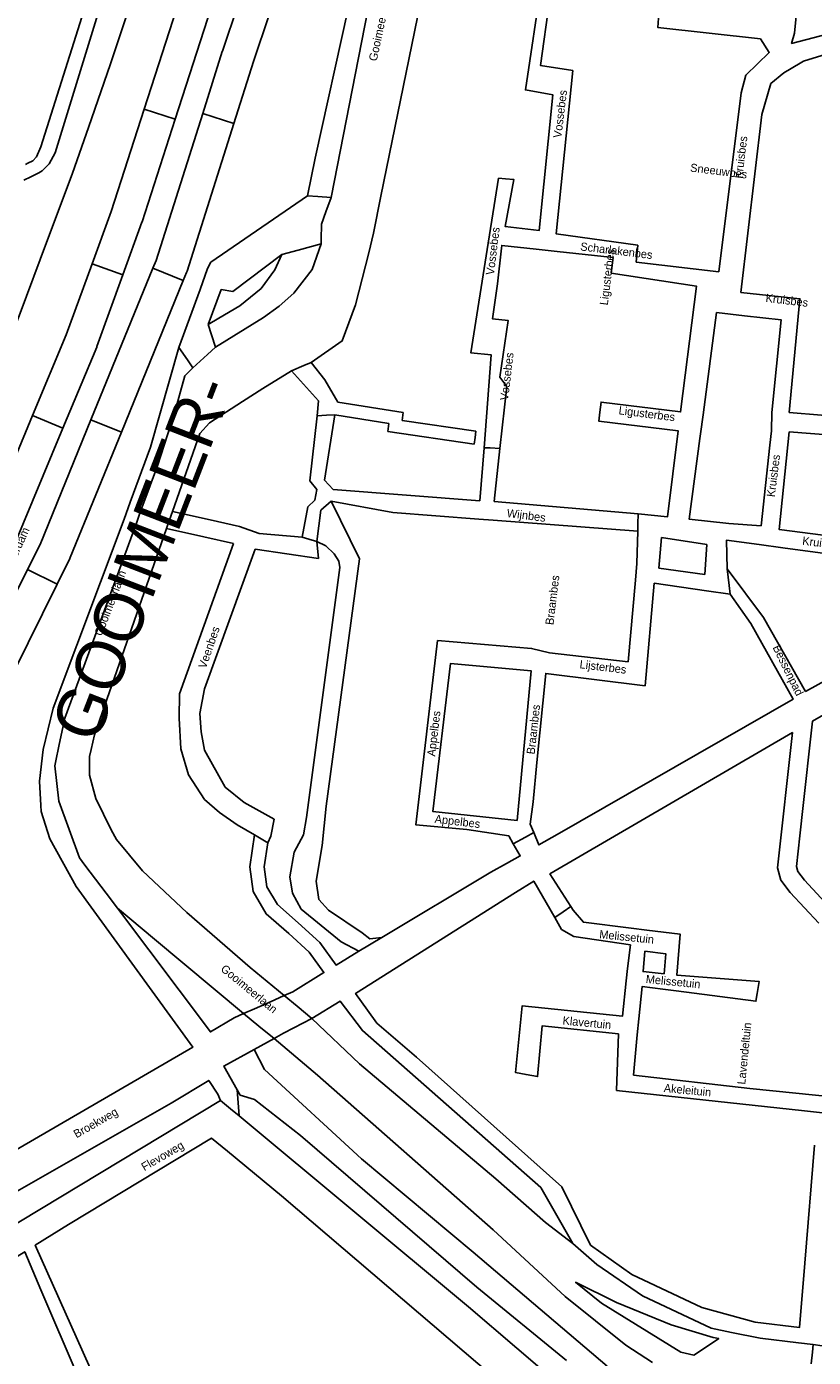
# Model space of a CAD drawing. Header units: metres. Extents: x 89872 to 99175, y 455036 to 468911.
# Tile 124 of 196: x 94060 to 94300, y 465699 to 466105. Entities that reach past the tile are written whole.
import ezdxf
from ezdxf.enums import TextEntityAlignment as Align

# ---------------------------------------------------------------- set-up
doc = ezdxf.new("R2010")
doc.units = ezdxf.units.M
for name, color, linetype in [('Gemeentegrenzen', 7, 'KG-GEMEENTE'), ('Spoorbaandeel', 10, 'Continuous'), ('Straatnamen doorgaand', 7, 'Continuous'), ('STRNM', 7, 'Continuous'), ('Wegdeel doorgaand', 1, 'Continuous')]:
    doc.layers.add(name, color=color, linetype=linetype)
doc.layers.add('Waterdeel', color=7, linetype='Continuous', true_color=0x00aaff)
doc.layers.add('Wegdeel', color=7, linetype='Continuous', true_color=0x9a9a9a)
doc.linetypes.add('KG-GEMEENTE', pattern='A,1,-2.25,[5,NLCS.SHX,S=1,R=0,X=0,Y=0],-2.25', length=5.5)

msp = doc.modelspace()

# ---------------------------------------------------------------- linework, layer by layer
at = {"layer": 'Gemeentegrenzen', "flags": 128}
msp.add_lwpolyline([(91985.81, 461811.85), (91972.57, 462039.53), (91971.6, 462056.3), (91967.49, 462128.63), (91962.83, 462210.97), (91960.34, 462254.93), (91958.38, 462287.72), (91957.54, 462303.5), (91953.25, 462376.82), (91949.07, 462450.57), (91945.57, 462510.65), (91945.53, 462511.41), (91944.05, 462536.8), (91939.65, 462613.05), (91939.1, 462623.35), (91938.57, 462631.45), (91938.23, 462636.98), (91937.67, 462642.89), (91936.85, 462652.09), (91936.52, 462654.38), (91935.98, 462657.99), (91935.33, 462663.56), (91934.45, 462669.41), (91933.8, 462674.81), (91933.05, 462679.59), (91932.12, 462684.85), (91931.02, 462690.8), (91930.09, 462696.64), (91928.92, 462701.54), (91927.67, 462706.73), (91926.53, 462711.8), (91925.24, 462717.4), (91923.73, 462722.43), (91922.33, 462727.7), (91920.92, 462732.71), (91919.31, 462738.23), (91915.52, 462749.56), (91913.84, 462754.96), (91910.59, 462763.16), (91900, 462756.63), (91894.27, 462753.1), (91893.41, 462752.56), (91893.08, 462752.35), (91884, 462746.62), (91876.06, 462741.71), (91871.9, 462739.14), (91859.4, 462731.41), (91857.07, 462730.38), (91854.17, 462729.67), (91840.7, 462727.72), (91801.69, 462720.65), (91743.12, 462709.89), (91742.28, 462716.24), (91723.98, 462713.51), (91721.47, 462713.14), (91720.03, 462712.92), (91719.53, 462715.26), (91717.01, 462726.9), (91710.31, 462748.15), (91708.08, 462760.41), (91708.41, 462802.88), (91701.05, 462801.8), (91700.15, 462801.67), (91694.18, 462809.59), (91686.69, 462814.41), (91673.3, 462814.88), (91656.6, 462811.35), (91643.73, 462809.01), (91625.38, 462808.56), (91618.79, 462800.58), (91616.38, 462798.02), (91547.8, 462797.16), (91535.89, 462797.01), (91533.97, 462796.98), (91532.91, 462796.98), (91492.23, 462796.74), (91467.4, 462766.42), (91427.24, 462713.3), (91393.47, 462668.65), (91384.92, 462657.34), (91345.12, 462601.61), (91322.75, 462570.28), (91311.3, 462554.1), (91298.16, 462535.1), (91240.59, 462451.23), (91199.39, 462390.97), (91179.79, 462362.29), (91160.33, 462333.57), (91116.85, 462270.02), (91100.95, 462246.71), (91075.23, 462209.11), (91051.88, 462174.92), (91033.16, 462147.46), (91019.52, 462127.52), (90993.15, 462089.17), (90959.24, 462039.53), (90924.92, 461989.3), (90854.66, 461891.45), (90848.48, 461882.28), (90843.78, 461875.03), (90834.61, 461861.6), (90817.06, 461835.96), (90811.97, 461836.6), (90802.84, 461837.74), (90801.07, 461837.96), (90760.92, 461842.97), (90699.32, 461850.65), (90696.92, 461850.95), (90695.83, 461851.08), (90678.28, 461853.27), (90675.91, 461853.57), (90672.92, 461853.94), (90670.47, 461854.25), (90666.84, 461854.7), (90664.35, 461855.01), (90664.01, 461855.05), (90609.06, 461861.91), (90479.28, 461799.79), (90472.29, 461804.82), (90462.06, 461812.15), (90453.36, 461818.46), (90438.82, 461828.9), (90419.02, 461844.35), (90421.38, 461847.24), (90429.77, 461949.31), (90429.54, 461950.1), (90406.8, 462028.72), (90405.32, 462036.59), (90404.76, 462039.53), (90393.73, 462098.21), (90392.3, 462105.79), (90384.04, 462159.12), (90392.42, 462305.56), (90391.99, 462305.98), (90370.47, 462327.07), (90399.99, 462360.63), (90422.7, 462386.62), (90434.72, 462401.41), (90436.55, 462403.6), (90435.45, 462404.75), (90419.84, 462421.08), (90403.64, 462438.52), (90393.79, 462449.24), (90393.71, 462449.33), (90386.15, 462467.2), (90374.47, 462495.6), (90363.46, 462525.49), (90355.96, 462545.83), (90348.73, 462563.94), (90333.81, 462601.31), (90333.12, 462603.04), (90318.97, 462638.48), (90318.87, 462638.7), (90313.58, 462651.96), (90281.92, 462735.54), (90267.14, 462773.68), (90265.29, 462797.2), (90265.01, 462800.73), (90264.77, 462803.83), (90264.66, 462805.22), (90240.77, 462869.48), (90208.47, 462948.15), (90171.15, 463039.41), (90171.1, 463039.53), (90162.16, 463061.39), (90153.37, 463082.88), (90133.53, 463130.56), (90133.48, 463130.7), (90126.29, 463147.97), (90105.85, 463197.09), (90105.84, 463197.12), (90102.3, 463205.62), (90099.75, 463211.73), (90114.01, 463299.45), (90115.39, 463307.17), (90116.59, 463313.87), (90117.35, 463318.08), (90126.99, 463371.94), (90167.36, 463420.21), (90209.48, 463471.04), (90213.6, 463476.02), (90245.14, 463510.53), (90303.59, 463572.17), (90304.37, 463573), (90450.55, 463727.19), (90461.14, 463738.35), (90463.31, 463740.64), (90464.72, 463742.71), (90536.27, 463847.55), (90538.65, 463851.04), (90562.43, 463885.88), (90582.05, 463914.68), (90599.47, 463940.24), (90600.86, 463942.28), (90601.04, 463942.55), (90640.85, 464000.98), (90667.03, 464039.53), (90691.97, 464076.25), (90692.05, 464076.37), (90694.18, 464079.51), (90701.12, 464089.5), (90701.18, 464089.58), (90702.2, 464091.09), (90703.4, 464092.85), (90714.67, 464109.44), (90725.77, 464125.78), (90726.72, 464127.19), (90740.2, 464147.04), (90762.73, 464180.92), (90765.08, 464184.57), (90771, 464193.76), (90771.42, 464193.23), (90806.89, 464250.06), (90799.19, 464267.98), (90793.58, 464280.07), (90804.61, 464284.92), (90803.81, 464286.83), (90821.67, 464318.03), (90833.48, 464340.07), (90842.17, 464363.91), (90849.47, 464388.53), (90850.9, 464396.71), (90858.13, 464437.99), (90858.63, 464440.87), (90862.59, 464497.94), (90866.13, 464525.28), (90871.25, 464551.16), (90878.53, 464576.98), (90885.23, 464600.76), (90894.69, 464624.16), (90916.23, 464670.78), (90923.29, 464685), (90927.38, 464693.22), (90938.43, 464709.97), (90941.09, 464714), (90957.05, 464733.72), (90973.35, 464753.19), (90989.85, 464772.53), (91044.92, 464827.73), (91063.03, 464849.21), (91079.63, 464871.08), (91092.42, 464893.28), (91103.51, 464916.81), (91112.67, 464940.33), (91120.29, 464963.85), (91127, 464987.97), (91139, 465039.53), (91144.01, 465061.06), (91152.55, 465098.5), (91157.84, 465121.7), (91161.11, 465136.01), (91167.76, 465165.19), (91172.72, 465186.93), (91274.16, 465169.82), (91278.87, 465168.92), (91306.94, 465164.19), (91332.25, 465159.92), (91370.23, 465153.71), (91556.5, 465122.29), (91557.9, 465122.05), (91558.32, 465121.98), (91871.9, 465069.08), (91922.03, 465060.62), (92028.58, 465042.86), (92029.05, 465042.78), (92039.59, 465041.01), (92042.01, 465042.88), (92058.73, 465054.97), (92061.16, 465057.23), (92072.53, 465074.55), (92088.56, 465098.55), (92080.97, 465168.59), (92067.81, 465290.11), (92105.28, 465350.83), (92113.42, 465364.09), (92113.85, 465364.8), (92156.87, 465434.93), (92230.87, 465530.04), (92308.96, 465565.35), (92325.03, 465572.62), (92358.36, 465534.34), (92375.52, 465545.73), (92376.91, 465547.36), (92384.66, 465556.46), (92397.29, 465571.45), (92416.04, 465593.91), (92432.88, 465613.69), (92464.88, 465651.21), (92497.86, 465688.87), (92505.83, 465697.44), (92511.57, 465704.12), (92521.66, 465716.37), (92529.98, 465726.8), (92537.61, 465736.36), (92552.63, 465755.02), (92556.4, 465759.68), (92562.83, 465767.63), (92569.99, 465776.31), (92574, 465780.59), (92577.23, 465784.05), (92588.96, 465795.43), (92608.34, 465813.96), (92622.92, 465827.43), (92631.95, 465835.5), (92640.36, 465842.9), (92646.72, 465848.4), (92649.67, 465851.09), (92655.38, 465856.57), (92659.68, 465860.77), (92669.91, 465871.24), (92675.75, 465876.86), (92679.79, 465880.73), (92688.17, 465888.52), (92695.01, 465895.69), (92697.26, 465898.27), (92704.75, 465907.62), (92710.44, 465915.75), (92715.48, 465923.91), (92725.57, 465940.5), (92746.28, 465971.18), (92753.8, 465982.23), (92759.43, 465990.23), (92765.7, 465998.94), (92769.21, 466003.16), (92773.77, 466008.49), (92780.83, 466016.17), (92794.83, 466030.97), (92802.6, 466039.51), (92802.62, 466039.53), (92809.88, 466047.53), (92816.37, 466054.82), (92821.82, 466061.33), (92828.63, 466069.34), (92835.92, 466079.06), (92842.64, 466088.4), (92855.4, 466105.33), (92855.72, 466105.42), (92856.2, 466105.49), (92856.58, 466105.48), (92857, 466105.46), (92857.27, 466105.4), (92857.62, 466105.29), (92857.92, 466105.17), (92858.19, 466105.04), (92858.49, 466104.84), (92859.04, 466104.43), (92861.97, 466101.77), (92865.72, 466098.37), (92920.24, 466048.9), (92924.01, 466045.52), (92930.57, 466039.62), (92998.61, 466101.64), (93005.84, 466108.13), (93007.72, 466106.77), (93009.32, 466105.61), (93030.87, 466090.03), (93065.85, 466064.82), (93100.67, 466039.53), (93102.63, 466038.11), (93109.36, 466033.25), (93110.1, 466034.21), (93306.23, 465895.87), (93359.76, 465857.43), (93435.05, 465802.05), (93442.08, 465801.87), (93443.29, 465801.85), (93453.92, 465801.63), (93457.86, 465939.66), (93469.43, 465939.2), (93472.19, 465939.09), (93475.38, 465938.96), (93481.54, 465938.72), (93483.27, 465938.65), (93484.14, 465938.62), (93485.57, 465938.11), (93486.41, 465937.57), (93494.85, 465922.09), (93504.14, 465904.63), (93508.62, 465897.95), (93513.13, 465894.34), (93520.95, 465889.78), (93530.99, 465883.82), (93532.52, 465882.69), (93535.59, 465878.57), (93538.2, 465872.98), (93542.8, 465865.6), (93545.32, 465862.19), (93550.73, 465857.44), (93558, 465851.82), (93581.85, 465842.2), (93589.8, 465836.36), (93596, 465832.33), (93604.61, 465824.42), (93611.17, 465817.58), (93626.64, 465799), (93639.91, 465783.23), (93651.14, 465769.83), (93670.29, 465745.71), (93684.46, 465727.85), (93694.85, 465714.77), (93712.32, 465692.69), (93728.2, 465671.99), (93747.98, 465645.79), (93761.04, 465629.12), (93766.29, 465628.08), (93771.39, 465626.55), (93776.82, 465625.79), (93788.1, 465624.27), (93792.4, 465621.55), (93838.86, 465642.65), (93852.5, 465660.67), (93871.9, 465686.31), (93875.58, 465691.17), (93878.32, 465694.79), (93890.16, 465710.98), (93902.12, 465728.33), (93905.89, 465733.99), (93919.17, 465753.96), (93935.19, 465778.88), (93943.9, 465792.43), (93948.65, 465800.04), (93970.06, 465836.53), (93970.54, 465837.4), (93971.35, 465838.89), (93989.07, 465871.24), (93993.85, 465879.98), (94010.83, 465914.78), (94036.3, 465967.7), (94036.96, 465969.06), (94053.84, 466007.74), (94056.01, 466013.14), (94057.82, 466017.96), (94065.93, 466039.53), (94071.93, 466055.52), (94073.83, 466060.66), (94078.67, 466074.57), (94085.46, 466094.06), (94093.55, 466118.42), (94094.92, 466122.53), (94102.3, 466146.15), (94103.67, 466150.8), (94110.42, 466174.94), (94113.71, 466186.71), (94121.68, 466216.88), (94125.59, 466232.1), (94127.77, 466240.59), (94137.96, 466288.64), (94144.53, 466331.52), (94144.93, 466334.98), (94145.41, 466339.09), (94145.82, 466342.66), (94151.42, 466390.75), (94153.23, 466390.7), (94157.6, 466460.9), (94159.9, 466526.21), (94159.35, 466560.42), (94158.49, 466578.41), (94170.96, 466578.54), (94209.06, 466578.94), (94214.84, 466579), (94215.89, 466579.01), (94219.52, 466579.05), (94240.71, 466579.18), (94241.51, 466579.18), (94263.35, 466579.32), (94263.77, 466579.32), (94282.32, 466579.43), (94323.27, 466579.65), (94379.32, 466580.31), (94401.36, 466585.53), (94402.65, 466586.01), (94419.81, 466593.87), (94424.57, 466597.31), (94434.77, 466604.54), (94443.71, 466610.91), (94446.73, 466613.07), (94447.21, 466613.41), (94452.88, 466617.46), (94455.64, 466618.85), (94468.76, 466625.48), (94489.19, 466633.87), (94509.41, 466639.35), (94528.78, 466642.95), (94558.66, 466645.13), (94568.59, 466644.46), (94591.46, 466642.45), (94597.53, 466641.07), (94607.95, 466639.18), (94627.5, 466635), (94700, 466615.5), (94735, 466606.5), (94916, 466566.5), (94919.73, 466565.74), (94955, 466558.5), (94960.94, 466557.34), (94964.2, 466556.71), (94965.83, 466558.34), (94967.61, 466560.24), (95049.67, 466540.64), (95076.19, 466534.31), (95121, 466523.72), (95162.95, 466513.62), (95181.07, 466509.25), (95206.54, 466503.31), (95252.02, 466491.75), (95295.53, 466480.7), (95302.45, 466479.13), (95324.97, 466472.76), (95370.65, 466460.17), (95399.23, 466452.31), (95479.68, 466427.72), (95495.6, 466422.85), (95497.02, 466422.44), (95500.31, 466421.48), (95521.54, 466414.36), (95521.72, 466414.3), (95578.37, 466395.31), (95578.38, 466395.16), (95578.82, 466390.43), (95579.2, 466386.47), (95579.25, 466385.66), (95579.74, 466378.15), (95579.76, 466373.01), (95579.77, 466370.42), (95579.73, 466368.56), (95579.7, 466366.73), (95579.55, 466358.34), (95579.25, 466356.16), (95579.19, 466355.76), (95578.88, 466353.52), (95578.85, 466353.31), (95576.38, 466342.92), (95574.98, 466330.93), (95574.45, 466318.83), (95574.73, 466296.11), (95575.17, 466266.8), (95575.16, 466263.45), (95574.33, 466256.64), (95572.45, 466246.32), (95570.27, 466235.69), (95567.02, 466224.62), (95557.98, 466194.3), (95552.98, 466177.27), (95549.34, 466166.34), (95547.1, 466160.72), (95545.34, 466154.12), (95542, 466138.28), (95539.78, 466125.62), (95539.36, 466123.58), (95537.12, 466114.76), (95535.79, 466105.96), (95534.78, 466098.22), (95534.13, 466088.41), (95533.79, 466082.76), (95533.54, 466078.91), (95530.66, 466058.4), (95529.12, 466043.77), (95528.98, 466039.53), (95528.97, 466039.12), (95530.32, 466010.37), (95530.62, 466007.24), (95531.17, 466003.97), (95531.78, 466000.6), (95540.13, 465977.94), (95544.77, 465965.04), (95546.23, 465960.02), (95549.07, 465951.74), (95550.04, 465947.53), (95550.97, 465942.66), (95552.42, 465934.03), (95552.68, 465931.95), (95553.53, 465925.61), (95554.12, 465921.5), (95556.73, 465908.18), (95558.94, 465897.06), (95560.33, 465890.16), (95561.4, 465883.69), (95562.18, 465878.87), (95562.57, 465875.79), (95562.89, 465866.79), (95563.3, 465854.63), (95563.55, 465848.28), (95563.55, 465843.26), (95563.6, 465835.56), (95563.61, 465832.46), (95563.31, 465827.46), (95562.96, 465822.22), (95562.3, 465816.61), (95561.77, 465812.67), (95560.32, 465803.53), (95559.52, 465798.89), (95558.78, 465795.56), (95553.78, 465772.56), (95551.91, 465764.15), (95550.5, 465757.21), (95548.74, 465750.32), (95547.3, 465744.37), (95546.46, 465740.94), (95543.92, 465732.87), (95540.23, 465722.02), (95539.71, 465720.56), (95539.09, 465716.02), (95538.47, 465711.26), (95536.77, 465702.24), (95527.92, 465670.67), (95527.84, 465668.95), (95527.7, 465667.03), (95528.82, 465658.18), (95531.91, 465635.75), (95537.16, 465601.96), (95537.52, 465600), (95537.96, 465597.87), (95540.35, 465589.87), (95543.94, 465578.1), (95546.47, 465570.53), (95553.13, 465554.75), (95567.64, 465520.24), (95573.21, 465505.84), (95574.45, 465501.86), (95575.55, 465498.07), (95576.32, 465494.08), (95576.62, 465490.2), (95576.79, 465485.95), (95576.96, 465481.99), (95576.94, 465478.22), (95576.51, 465474.48), (95576.09, 465472.29), (95575.37, 465469.6), (95574.08, 465465.33), (95572.6, 465461.08), (95571.42, 465458.18), (95570.11, 465455.28), (95568.34, 465451.92), (95565.89, 465448.07), (95565.58, 465447.53), (95562.52, 465440.39), (95559.07, 465433.06), (95540.84, 465399.48), (95523.65, 465368.23), (95516.81, 465356.01), (95511.85, 465347.89), (95492.52, 465317.33), (95486.36, 465307.5), (95480.59, 465297.94), (95479.77, 465296.75), (95477.89, 465294.01), (95477.47, 465293.39), (95474.71, 465289.14), (95468.37, 465278.85), (95458.8, 465263.96), (95447.6, 465249.33), (95444.94, 465246.39), (95423.24, 465225.43), (95398.04, 465200.76), (95373.2, 465175.41), (95363.98, 465165), (95359.15, 465158.83), (95346.67, 465140.48), (95339.62, 465123.09), (95339.26, 465121.58), (95339.18, 465121.24), (95334.55, 465081.47), (95341.66, 465053.51), (95345.02, 465039.53), (95348.03, 465026.98), (95349.31, 465022.05), (95356.2, 465000), (95365.4, 464970.54), (95381.79, 464806.72), (95385.02, 464770.86), (95387.49, 464748.32), (95390.41, 464718.29), (95392.34, 464697.86), (95394.99, 464671.19), (95397.14, 464648.62), (95399.53, 464624.71), (95401.63, 464602.45), (95403.59, 464583.03), (95405.53, 464565.38), (95408.42, 464541.95), (95402.27, 464514.29), (95399.71, 464506.14), (95396, 464495.22), (95392.73, 464487.76), (95388.49, 464478.32), (95384.48, 464470.56), (95376.24, 464454.26), (95370.72, 464442.66), (95365.78, 464430.78), (95358.53, 464412.74), (95352.49, 464396.26), (95346.71, 464379.44), (95342.53, 464364.85), (95337.15, 464344.05), (95332.52, 464321.23), (95329.92, 464306.43), (95328.5, 464296.12), (95326.71, 464282.12), (95326, 464271.02), (95324.59, 464249.71), (95320.1, 464176.63), (95318.9, 464159.43), (95318.29, 464150), (95317.32, 464135.22), (95315.89, 464119.26), (95314.25, 464108.78), (95312.59, 464099.71), (95310.39, 464089.6), (95308.2, 464079.59), (95303.92, 464039.53), (95303.57, 464036.29), (95301.26, 464026.09), (95299.28, 464017.67), (95299.7, 464009.14), (95300.39, 464004.82), (95300.41, 464004.65), (95301.12, 464001.68), (95302.34, 463997.54), (95304.62, 463991.84), (95307.55, 463986.46), (95310.75, 463981.69), (95314.99, 463977.11), (95320.94, 463971.02), (95331.81, 463960.54), (95359.48, 463931.58), (95381.27, 463908.82), (95403.65, 463884.27), (95431.79, 463853.53), (95455.46, 463827.96), (95466.68, 463815.34), (95502.46, 463776.61), (95532.68, 463744.19), (95547.03, 463729.25), (95563.9, 463711.87), (95579.55, 463695.82), (95589.54, 463685.3), (95600.69, 463673.67), (95610.21, 463663.67), (95617.15, 463656.6), (95628.25, 463643.69), (95639.94, 463629.57), (95649.37, 463617.44), (95657.97, 463605.63), (95666.29, 463594.26), (95674.77, 463581.25), (95681.69, 463570.07), (95689.15, 463556.53), (95695.8, 463543.74), (95701.56, 463532.04), (95707.3, 463519.64), (95712.61, 463507.25), (95717.22, 463494.89), (95721.94, 463481.96), (95726.25, 463469.18), (95729.73, 463456.86), (95733.65, 463443.47), (95736.72, 463431.45), (95739.62, 463418.44), (95745.12, 463383.87), (95747.24, 463369.95), (95749.45, 463354.91), (95750.98, 463338.88), (95752.46, 463322.34), (95754.03, 463308.55), (95756.14, 463293.1), (95758.26, 463276.49), (95760.29, 463260.4), (95762.38, 463245.18), (95764.92, 463229.99), (95767.11, 463215.76), (95769.04, 463205.23), (95771.78, 463190.86), (95774.47, 463176.59), (95777.4, 463162.1), (95779.82, 463148.83), (95783.17, 463133.08), (95785.7, 463120.22), (95789.51, 463102.67), (95800.23, 463039.53), (95801.15, 463034.11), (95808.28, 462989.38), (95816.21, 462948.6), (95822.09, 462914.33), (95830.21, 462870.66), (95840.79, 462822.54), (95848.68, 462791.26), (95856.28, 462759.18), (95863, 462728.44), (95868.03, 462705.46), (95871.9, 462690.57), (95880.9, 462655.94), (95891.2, 462609.73), (95902.59, 462560.92), (95903.74, 462555.46), (95913.19, 462510.87), (95919.28, 462490.65), (95920.63, 462486.29), (95909.41, 462481.41), (95909.91, 462479.61), (95909.27, 462479.33), (95905.81, 462477.83), (95905.48, 462478.58), (95900.36, 462476.31), (95871.9, 462463.72), (95867.59, 462461.81), (95857.03, 462457.14), (95848.4, 462453.32), (95846.91, 462452.66), (95834.55, 462447.19), (95826.84, 462443.75), (95826.33, 462443.52), (95823.48, 462442.25), (95819.82, 462440.62), (95806.01, 462434.47), (95783.17, 462424.31), (95760.34, 462414.13), (95714.69, 462393.78), (95690.96, 462383.13), (95662.53, 462370.21), (95633.33, 462356.49), (95602.21, 462341.3), (95578.89, 462329.38), (95575.85, 462327.82), (95554.1, 462316.19), (95541.15, 462309.03), (95526.13, 462300.53), (95513.34, 462293.09), (95496.4, 462282.98), (95481.94, 462274.11), (95466.47, 462264.26), (95454.63, 462256.1), (95434.43, 462241.75), (95416.45, 462228.55), (95394.75, 462212.05), (95389.26, 462207.73), (95370.73, 462193.15), (95368.87, 462191.67), (95369.48, 462190.88), (95369.09, 462190.56), (95368.1, 462191.76), (95366.98, 462190.84), (95366.65, 462191.24), (95365.99, 462192.05), (95347.74, 462177.1), (95335.45, 462166.79), (95305.84, 462140.56), (95277.11, 462113.55), (95261.47, 462100.73), (95241.53, 462081.98), (95228.52, 462069.75), (95221.58, 462063.22), (95203.07, 462043.03), (95199.88, 462039.53), (95175.71, 462013.01), (95154.67, 461988.39), (95142.48, 461973.61), (95126.8, 461954.23), (95111.13, 461934.85), (95101.93, 461923.06), (95084.08, 461899.01), (95065.19, 461871.33), (95044.83, 461840.97), (95034.77, 461826.04), (95016.41, 461798.16), (94997.39, 461770.54), (94998.3, 461770.04), (95003.14, 461767.38), (95034.37, 461750.23), (95077.96, 461726.07), (95081.36, 461723.94), (95167.44, 461678.98), (95166.77, 461678.47), (95161.23, 461673.92), (95169.8, 461669.24), (95169.06, 461668.64), (95163.22, 461663.95), (95152.82, 461655.57), (95147.19, 461650.97), (95131.9, 461638.89), (95115.93, 461626.14), (95101.08, 461614.34), (95100.03, 461613.51), (95084.11, 461600.97), (95069.83, 461589.95), (95056.22, 461579.19), (95049.96, 461574.14), (95034.42, 461561.79), (95023.08, 461553.31), (95017.31, 461548.99), (94998.51, 461534.46), (94992.09, 461528.74), (94984.51, 461522.67), (94965.78, 461505.96), (94939.61, 461483.94), (94919.01, 461467.23), (94897.04, 461449.17), (94873.46, 461429.5), (94856.43, 461415.88), (94838.21, 461401.58), (94815.01, 461383.45), (94795.62, 461367.85), (94790.33, 461363.12), (94770.87, 461346.88), (94754.13, 461331.97), (94722.31, 461304.51), (94682.92, 461272.33), (94656.54, 461251.2), (94640.69, 461238.37), (94616.64, 461218.49), (94589.37, 461197.16), (94574.19, 461185.52), (94552.62, 461168.48), (94547.32, 461164.27), (94518.9, 461141.12), (94505.3, 461130.77), (94495.14, 461123.18), (94480.84, 461111.32), (94472.12, 461103.84), (94456.75, 461090.7), (94443.65, 461079.53), (94438.38, 461074.7), (94435.1, 461071.26), (94432.67, 461068.63), (94426.74, 461061.67), (94423.24, 461058.7), (94418.9, 461055.33), (94410.89, 461051.13), (94406.71, 461048.42), (94404.43, 461046.56), (94395.45, 461039.53), (94390.62, 461035.75), (94363.61, 461014.68), (94333.22, 460990.56), (94311.5, 460973.29), (94296.62, 460961.2), (94279.16, 460946.76), (94256.08, 460927.62), (94237.84, 460912.89), (94228.8, 460905.45), (94208.07, 460887.46), (94191.68, 460873.78), (94173.6, 460858.78), (94158.61, 460846.77), (94141.13, 460832.84), (94123.98, 460819.3), (94110.48, 460808.98), (94093.38, 460795.66), (94085.02, 460788.88), (94076.97, 460782.08), (94064.25, 460771.51), (94048.28, 460757.82), (94033.55, 460746.49), (94016.61, 460733.42), (93999.95, 460719.99), (93973.59, 460699.28), (93972.51, 460698.4), (93969.13, 460695.67), (93969.06, 460695.62), (93936.44, 460669.08), (93937.4, 460667.46), (93881.86, 460622.62), (93877.48, 460619.09), (93871.9, 460614.58), (93849.36, 460596.39), (93844.03, 460592.08), (93822.59, 460574.78), (93822, 460574.28), (93780.04, 460537.93), (93773.53, 460532.43), (93747.56, 460509.6), (93701.46, 460469.06), (93661.61, 460434.02), (93557.94, 460380.06), (93475.78, 460337.73), (93428.58, 460312.93), (93393.7, 460292.89), (93386.88, 460286.74), (93366.1, 460267.64), (93329.61, 460233.85), (93295.16, 460201.73), (93249.43, 460159.19), (93201.19, 460114.23), (93156.33, 460072.2), (93121.09, 460039.53), (93110.85, 460030.04), (93077.29, 459999.15), (93042.01, 459967.24), (93015.14, 459942.77), (93012.55, 459940.42), (92988.16, 459918.01), (92963.08, 459895.19), (92946.15, 459881.13), (92782.13, 459730.55), (92702.35, 459657.95), (92657.84, 459618.97), (92635.21, 459597.77), (92385.94, 459364.34), (92380.03, 459374.16), (92339.89, 459440.92), (92348.47, 459531.52), (92356.69, 459618.32), (92356.7, 459618.4), (92345.49, 459732.65), (92343.41, 459753.78), (92343.42, 459753.93), (92344.95, 459799.96), (92347.14, 459866.13), (92347.45, 459866.32), (92390.27, 459893), (92305.29, 460039.53), (92299.44, 460049.62), (92296.84, 460054.11), (92204.91, 460208.88), (92204.74, 460209.17), (92203.57, 460211.12), (92203.11, 460211.9), (92202.04, 460213.69), (92074.83, 460426.49), (92068.94, 460436.46), (92022.86, 460411.71), (91987.38, 460473), (91980.24, 460485.33), (91965.51, 460472.78), (91965.41, 460472.65), (91961.16, 460467.16), (91956.5, 460461.14), (91956.36, 460460.96), (91948.56, 460451.25), (91953.2, 460437.7), (91953.84, 460435.8), (91956.76, 460427.29), (91957.73, 460424.45), (91956.75, 460422.95), (91939.1, 460395.78), (91938.87, 460395.41), (91919.58, 460364.85), (91948.83, 460302.52), (91948.45, 460302.16), (91908.63, 460265.19), (91871.9, 460231.08), (91863.71, 460223.48), (91829.97, 460279.74), (91829.67, 460280.23), (91824.63, 460288.64), (91824.61, 460288.68), (91824.4, 460289.03), (91816.79, 460301.72), (91819.64, 460305.48), (91829.93, 460321.17), (91840.6, 460338.46), (91845.85, 460348.55), (91856.88, 460373.76), (91871.66, 460405.5), (91871.9, 460405.98), (91891.75, 460446.44), (91905.99, 460473.46), (91918.5, 460493.59), (91929.18, 460509.93), (91940.22, 460529), (91946.76, 460540.9), (91957.89, 460561.15), (91970.98, 460586.91), (91984.68, 460613.63), (91992.01, 460627.85), (92013.25, 460661.97), (92030.97, 460684.81), (92049.21, 460710.73), (92062.29, 460727.44), (92078, 460757.65), (92087.66, 460777.01), (92094.36, 460790.92), (92097.57, 460800.37), (92103.1, 460814.82), (92109.13, 460832.66), (92119.53, 460865.73), (92126.14, 460896.84), (92127.49, 460905.43), (92129.76, 460914.39), (92135.36, 460943.2), (92138.27, 460952.72), (92138.66, 460953.98), (92144.24, 460972.64), (92149.57, 460992.54), (92152.6, 461007.14), (92152.85, 461008.6), (92153.66, 461013.38), (92154.53, 461022.02), (92155.2, 461033.98), (92155.35, 461039.53), (92155.37, 461040.14), (92155.18, 461046.41), (92153.51, 461061.42), (92153.05, 461064.92), (92148.5, 461088.24), (92145.82, 461096.61), (92144.56, 461099.71), (92141.5, 461106.31), (92139.14, 461111.06), (92132.03, 461124.88), (92109.74, 461163.87), (92092.42, 461195.41), (92092.34, 461195.54), (92083.07, 461212.42), (92058.11, 461258.26), (92044.3, 461284.17), (92033.78, 461306.12), (92029.8, 461315.54), (92025.18, 461327.02), (92022.62, 461334.88), (92020.9, 461340.66), (92018.29, 461349.73), (92016.77, 461356.21), (92014.96, 461364.94), (92013.81, 461370.99), (92013.14, 461376.04), (92011.98, 461385.86), (92009.83, 461406.51), (92009.04, 461414.38), (92008.45, 461422), (92008.08, 461428.85), (92006.61, 461452.41), (92005.98, 461462.23), (92005.07, 461481.07), (92002.65, 461522.01), (92001.21, 461544.76), (91999.79, 461569.43), (91996.21, 461634.32), (91993.76, 461676.13), (91993.28, 461684.3), (91985.81, 461811.85)], close=True, dxfattribs=at)
at = {"layer": 'Spoorbaandeel', "color": 7, "lineweight": -3}
for points in [[(94105.18, 466077.16), (94095.66, 466080.23), (94111.02, 466127.81), (94120.54, 466124.74)], [(94119.55, 466097.78), (94119.58, 466097.85), (94129.12, 466126.48), (94138.6, 466123.32), (94129.07, 466094.73), (94123.09, 466075.86), (94113.56, 466078.89)], [(94081.3, 466007.81), (94081.22, 466007.59), (94070.89, 465982.83), (94061.66, 465986.69), (94071.94, 466011.33), (94079.79, 466033.01), (94089.2, 466029.6)], [(94098.38, 466031.68), (94107.63, 466027.9), (94088.73, 465981.61), (94079.47, 465985.39)], [(94060.14, 465939.7), (94069.1, 465935.25), (94046.89, 465890.46), (94037.93, 465894.9)]]:
    msp.add_lwpolyline(points, close=True, dxfattribs=at)
at = {"layer": 'Spoorbaandeel', "color": 255, "lineweight": -3}
for points in [[(94095.07, 466045.83), (94095.01, 466045.67), (94089.2, 466029.6), (94079.79, 466033.01), (94085.58, 466048.99), (94095.66, 466080.23), (94105.18, 466077.16)], [(94099.32, 466033.99), (94113.56, 466078.89), (94123.09, 466075.86), (94108.79, 466030.77), (94108.65, 466030.39), (94107.63, 466027.9), (94098.38, 466031.68)], [(94055.58, 465946.15), (94055.42, 465945.8), (94050.75, 465936.67), (94041.85, 465941.22), (94046.42, 465950.18), (94061.66, 465986.69), (94070.89, 465982.83)], [(94063.95, 465947.39), (94079.47, 465985.39), (94088.73, 465981.61), (94073.14, 465943.44), (94072.99, 465943.11), (94069.1, 465935.25), (94060.14, 465939.7)]]:
    msp.add_lwpolyline(points, close=True, dxfattribs=at)
at = {"layer": 'Waterdeel', "lineweight": -3}
for p, q in [((94149.64, 465957.86), (94152.76, 465960.57)), ((94152.76, 465960.57), (94161.38, 465943.03)), ((94148.38, 465948.26), (94149.64, 465957.86)), ((94151.09, 465946.92), (94148.38, 465948.26)), ((94153.73, 465944.56), (94151.09, 465946.92)), ((94161.38, 465943.03), (94151.21, 465867.54)), ((94155.12, 465942.33), (94153.73, 465944.56)), ((94145.23, 465864.07), (94155.4, 465940.39)), ((94155.4, 465940.39), (94155.12, 465942.33)), ((94151.21, 465867.54), (94149.99, 465855.58)), ((94144.29, 465858.78), (94145.23, 465864.07)), ((94141.51, 465853.49), (94144.29, 465858.78)), ((94149.99, 465855.58), (94148.18, 465844.6)), ((94140.12, 465845.98), (94141.51, 465853.49)), ((94140.95, 465840.98), (94140.12, 465845.98)), ((94148.18, 465844.6), (94149.01, 465839.04)), ((94143.59, 465836.12), (94140.95, 465840.98)), ((94149.01, 465839.04), (94151.93, 465835.84)), ((94155.82, 465826.11), (94143.59, 465836.12)), ((94151.93, 465835.84), (94162.21, 465828.89)), ((94161.19, 465823.28), (94155.82, 465826.11)), ((94168.19, 465827.47), (94161.19, 465823.28)), ((94162.21, 465828.89), (94164.58, 465827.09)), ((94164.58, 465827.09), (94168.19, 465827.47)), ((94120, 465788.24), (94129.29, 465793.26)), ((94129.29, 465793.26), (94132.42, 465787.22)), ((94124.07, 465781.03), (94120, 465788.24)), ((94132.42, 465787.22), (94162.01, 465759.91)), ((94125, 465779.39), (94124.07, 465781.03)), ((94129.38, 465778.02), (94125, 465779.39)), ((94143.37, 465767.05), (94129.38, 465778.02)), ((94197.2, 465720.82), (94143.37, 465767.05)), ((94162.01, 465759.91), (94196.13, 465731.48)), ((94196.13, 465731.48), (94237, 465696.64)), ((94224.56, 465698.42), (94197.2, 465720.82))]:
    msp.add_line(p, q, dxfattribs=at)
at = {"layer": 'Wegdeel'}
for p, q in [((94064.21, 466068.74), (94088.34, 466145.45)), ((94088.65, 466132.46), (94068.54, 466066.89)), ((94062.82, 466065.65), (94064.21, 466068.74)), ((94061.74, 466064.41), (94062.82, 466065.65)), ((94068.54, 466066.89), (94066.69, 466063.48)), ((94059.5, 466063.3), (94060.23, 466063.66)), ((94060.23, 466063.66), (94061.74, 466064.41)), ((94063.52, 466060.75), (94061.1, 466059.5)), ((94064.52, 466061.32), (94063.52, 466060.75)), ((94066.69, 466063.48), (94064.52, 466061.32)), ((94061.1, 466059.5), (94058.95, 466058.53)), ((94116.02, 466033.48), (94145.5, 466053.74)), ((94145.5, 466053.74), (94148.69, 466053.51)), ((94148.69, 466053.51), (94152.78, 466053.21)), ((94152.78, 466053.21), (94151.17, 466048.85)), ((94151.17, 466048.85), (94149.79, 466045.14)), ((94149.78, 466044.56), (94149.71, 466040.93)), ((94149.79, 466045.14), (94149.78, 466044.56)), ((94149.71, 466040.93), (94149.67, 466039.14)), ((94142.67, 466037.21), (94137.75, 466035.85)), ((94137.75, 466035.85), (94142.67, 466037.21)), ((94149.67, 466039.14), (94142.67, 466037.21)), ((94142.67, 466037.21), (94149.67, 466039.14)), ((94149.67, 466039.14), (94146.97, 466031.22)), ((94115.06, 466031.55), (94116.02, 466033.48)), ((94137.75, 466035.85), (94122.77, 466024.6)), ((94135.55, 466031.19), (94137.75, 466035.85)), ((94112.74, 466025.15), (94115.06, 466031.55)), ((94131.44, 466025.43), (94135.55, 466031.19)), ((94146.97, 466031.22), (94141.37, 466024.05)), ((94106.32, 466007.42), (94112.74, 466025.15)), ((94119.22, 466025.19), (94115.26, 466014.45)), ((94122.77, 466024.6), (94119.22, 466025.19)), ((94124.86, 466020.21), (94131.44, 466025.43)), ((94118.49, 466016.39), (94124.86, 466020.21)), ((94136.85, 466020.11), (94132.13, 466016.58)), ((94141.37, 466024.05), (94136.85, 466020.11)), ((94115.26, 466014.45), (94118.49, 466016.39)), ((94132.13, 466016.58), (94117.46, 466007.6)), ((94115.26, 466014.45), (94116.26, 466011.33)), ((94116.26, 466011.33), (94115.26, 466014.45)), ((94116.26, 466011.33), (94117.46, 466007.6)), ((94117.46, 466007.6), (94116.26, 466011.33)), ((94108.88, 466003.75), (94106.32, 466007.42)), ((94114.98, 466005.32), (94110.6, 466001.29)), ((94117.46, 466007.6), (94114.98, 466005.32)), ((94110.6, 466001.29), (94108.88, 466003.75)), ((94140.68, 466000.35), (94144.38, 466001.93)), ((94148.94, 465991.2), (94140.68, 466000.35)), ((94144.38, 466001.93), (94146.67, 466002.91)), ((94146.67, 466002.91), (94150.88, 465997.57)), ((94150.88, 465997.57), (94154.84, 465990.81)), ((94148.45, 465986.66), (94148.94, 465991.2)), ((94154.84, 465990.81), (94174.77, 465987.65)), ((94174.77, 465987.65), (94174.48, 465985.24)), ((94146.3, 465966.75), (94148.45, 465986.66)), ((94151.33, 465986.78), (94148.45, 465986.66)), ((94148.45, 465986.66), (94151.33, 465986.78)), ((94153.89, 465986.89), (94150.75, 465967.03)), ((94153.89, 465986.89), (94151.33, 465986.78)), ((94151.33, 465986.78), (94153.89, 465986.89)), ((94170.33, 465984.29), (94153.89, 465986.89)), ((94170.03, 465981.83), (94170.33, 465984.29)), ((94174.48, 465985.24), (94196.95, 465981.97)), ((94196.37, 465977.99), (94170.03, 465981.83)), ((94196.67, 465980.06), (94196.37, 465977.99)), ((94196.95, 465981.97), (94196.67, 465980.06)), ((94198.16, 465960.64), (94199.43, 465976.9)), ((94199.43, 465976.9), (94201.32, 465976.81)), ((94201.32, 465976.81), (94204.28, 465976.67)), ((94204.28, 465976.67), (94202.47, 465960.5)), ((94148.39, 465964.11), (94146.3, 465966.75)), ((94147.83, 465960.91), (94148.39, 465964.11)), ((94150.75, 465967.03), (94153.39, 465964.11)), ((94153.39, 465964.11), (94198.16, 465960.64)), ((94145.68, 465958.9), (94147.83, 465960.91)), ((94152.76, 465960.57), (94149.64, 465957.86)), ((94171.58, 465957.13), (94152.76, 465960.57)), ((94202.47, 465960.5), (94246.43, 465956.7)), ((94103.46, 465954.92), (94104.33, 465957.41)), ((94104.33, 465957.41), (94115.79, 465954.86)), ((94143.93, 465949.65), (94145.68, 465958.9)), ((94149.64, 465957.86), (94148.38, 465948.26)), ((94197.81, 465955.06), (94171.58, 465957.13)), ((94202.17, 465954.74), (94197.81, 465955.06)), ((94246.43, 465956.7), (94246.36, 465953.65)), ((94102.52, 465952.23), (94103.46, 465954.92)), ((94113.92, 465949.69), (94102.52, 465952.23)), ((94115.79, 465954.86), (94124.82, 465952.85)), ((94124.82, 465952.85), (94130.8, 465950.69)), ((94246.31, 465951.46), (94202.17, 465954.74)), ((94246.36, 465953.65), (94246.31, 465951.46)), ((94106.48, 465901.78), (94122.98, 465947.72)), ((94122.98, 465947.72), (94113.92, 465949.69)), ((94130.8, 465950.69), (94143.93, 465949.65)), ((94143.93, 465949.65), (94145.95, 465949.03)), ((94145.95, 465949.03), (94143.93, 465949.65)), ((94145.95, 465949.03), (94148.38, 465948.26)), ((94148.38, 465948.26), (94145.95, 465949.03)), ((94148.38, 465948.26), (94148.85, 465943.13)), ((94252.81, 465940.16), (94253.62, 465949.47)), ((94253.62, 465949.47), (94267.39, 465947.36)), ((94267.39, 465947.36), (94266.77, 465938.18)), ((94129.54, 465945.94), (94114.1, 465903.32)), ((94148.85, 465943.13), (94129.54, 465945.94)), ((94266.77, 465938.18), (94252.81, 465940.16)), ((94114.1, 465903.32), (94112.65, 465895.83)), ((94106.38, 465894.42), (94106.48, 465901.78)), ((94106.86, 465885.06), (94106.38, 465894.42)), ((94112.65, 465895.83), (94113.13, 465890.21)), ((94113.13, 465890.21), (94114.1, 465884.59)), ((94109.27, 465877.1), (94106.86, 465885.06)), ((94114.1, 465884.59), (94120.37, 465873.35)), ((94114.1, 465869.6), (94109.27, 465877.1)), ((94120.37, 465873.35), (94126.17, 465868.67)), ((94118.73, 465865.61), (94114.1, 465869.6)), ((94126.17, 465868.67), (94135.34, 465863.52)), ((94124.04, 465861.86), (94118.73, 465865.61)), ((94129.4, 465858.74), (94124.04, 465861.86)), ((94135.34, 465863.52), (94134.37, 465858.36)), ((94131.96, 465857.26), (94129.4, 465858.74)), ((94134.37, 465858.36), (94133.48, 465856.37)), ((94133.48, 465856.37), (94131.96, 465857.26))]:
    msp.add_line(p, q, dxfattribs=at)
for points in [[(94169.48, 466138.52), (94152.78, 466053.21), (94148.69, 466053.51), (94145.5, 466053.74), (94147.89, 466065.25), (94157.96, 466110.84)], [(94296.91, 466131.64), (94294.21, 466103.33), (94293.3, 466100.22), (94319.74, 466107.17)], [(94315.71, 465942.96), (94290.57, 465946.37), (94283.34, 465947.35), (94273.42, 465948.69), (94273.59, 465939.92), (94274.19, 465934.81), (94274.49, 465932.24), (94267.28, 465933.27), (94251.39, 465935.54), (94248.55, 465904.26), (94218.25, 465908.01), (94215.52, 465880.83), (94214.38, 465868.81), (94213.48, 465862.09), (94214.6, 465859.46), (94212.04, 465858.08), (94208.32, 465856.08), (94206.95, 465858.46), (94194.17, 465860.42), (94178.65, 465861.8), (94185.23, 465918.04), (94213.93, 465915.68), (94219.43, 465914.3), (94243.4, 465911.61), (94245.69, 465936.52), (94246.09, 465941.61), (94246.31, 465951.46), (94246.36, 465953.65), (94246.43, 465956.7), (94255.4, 465955.8), (94258.69, 465982.02), (94234.44, 465985.01), (94234.78, 465987.78), (94235.15, 465990.8), (94259.42, 465987.81), (94264.24, 466026.2), (94238.22, 466030.1), (94238.84, 466034.92), (94221.71, 466036.79), (94215.35, 466037.48), (94204.84, 466038.63), (94204.72, 466037.74), (94203.55, 466026.9), (94201.99, 466016.23), (94206.8, 466015.69), (94204.29, 465998.45), (94206.38, 465995.53), (94204.28, 465976.67), (94201.32, 465976.81), (94199.43, 465976.9), (94201.64, 466005.22), (94195.39, 466005.84), (94200.72, 466039.29), (94201.84, 466046.31), (94203.88, 466059.09), (94205.98, 466058.93), (94208.5, 466058.75), (94205.87, 466044.35), (94216.28, 466043.17), (94220.39, 466084.58), (94212.03, 466086.05), (94217.09, 466119.53)], [(94310.74, 466099.06), (94296.88, 466094.8), (94295.91, 466094.26), (94290.95, 466091.22), (94286.98, 466088), (94284.19, 466078.57), (94277.8, 466024.29), (94295.83, 466022.33), (94292.56, 465987.67), (94312.27, 465986.06)], [(94054.66, 465761.56), (94110.58, 465794.02), (94074.96, 465843.02), (94066.95, 465857.6), (94064.23, 465865.95), (94064.14, 465867.75), (94063.77, 465875.16), (94064.92, 465884.84), (94067.91, 465897.41), (94089.57, 465955.07), (94091.46, 465960.25), (94097.62, 465977.11), (94106.32, 466007.42), (94108.88, 466003.75), (94110.6, 466001.29), (94108.13, 465998.82), (94104.98, 465987.45), (94099.73, 465971.37), (94095.33, 465959.4), (94094.42, 465956.91), (94093.43, 465954.22), (94071.48, 465894.4), (94069.79, 465886.39), (94068.64, 465880.89), (94068.41, 465879.82), (94069.64, 465869.07), (94075.93, 465851.72), (94077.59, 465849.53), (94084.12, 465840.97), (94087.57, 465836.44), (94115.93, 465798.64), (94123.21, 465802.98), (94126.02, 465804.23), (94129.34, 465805.71), (94132.6, 465807.17), (94135.53, 465808.47), (94138.43, 465809.77), (94141.04, 465810.93), (94150.53, 465816.75), (94146.03, 465823.01), (94139.84, 465828.67), (94132.95, 465834.66), (94128.95, 465841.45), (94127.92, 465849.04), (94129.4, 465858.74), (94131.96, 465857.26), (94133.48, 465856.37), (94132.32, 465849.03), (94133.15, 465842.91), (94136.35, 465837.49), (94142.74, 465831.93), (94149.27, 465825.96), (94154.26, 465819.03), (94161.19, 465823.28), (94168.19, 465827.47), (94201.5, 465847.41), (94206.3, 465850.06), (94210.49, 465852.36), (94208.32, 465856.08), (94212.04, 465858.08), (94214.6, 465859.46), (94216.18, 465855.7), (94221.7, 465858.86), (94293.8, 465900.18), (94280.88, 465923.23), (94274.49, 465932.24), (94274.19, 465934.81), (94273.59, 465939.92), (94284.71, 465925.11), (94297.57, 465902.52), (94325.66, 465918.12)], [(94312.03, 465980.23), (94292.56, 465981.72), (94289.46, 465951.95), (94316.38, 465948.46)], [(94334.69, 465913.51), (94299.66, 465893.48), (94296.55, 465864.97), (94296.14, 465861.26), (94295.84, 465858.47), (94294.82, 465849.15), (94295.23, 465847.55), (94297.25, 465844.95), (94306.01, 465835.5)], [(94301.56, 465831.87), (94292.88, 465841.24), (94289.98, 465844.98), (94289.01, 465848.73), (94293.51, 465889.97), (94219.53, 465846.85), (94225.88, 465836.96), (94223.54, 465835.34), (94220.99, 465833.57), (94214.61, 465844.69), (94209.04, 465841.18), (94160.22, 465810.42), (94163.87, 465805.3), (94166.72, 465801.3), (94178.78, 465790.91), (94223.16, 465751.44), (94231.95, 465733.63), (94244.55, 465724.66), (94265.85, 465714.56), (94282.19, 465710.08), (94295.66, 465708.47), (94297.27, 465728.08), (94300.22, 465764.12)], [(94305.5, 465773.67), (94297.18, 465774.57), (94239.87, 465780.79), (94240.43, 465798.04), (94217.13, 465800.51), (94215.74, 465785.01), (94212.27, 465785.65), (94209.04, 465786.25), (94211.03, 465806.59), (94241.65, 465803.43), (94242.77, 465814.23), (94243.22, 465818.01), (94244.1, 465825.22), (94226.8, 465827.78), (94223.06, 465829.94), (94220.99, 465833.57), (94223.54, 465835.34), (94225.88, 465836.96), (94226.6, 465835.84), (94229.75, 465832.11), (94244.3, 465830.31), (94249.07, 465829.73), (94259.28, 465828.47), (94258.24, 465815.98), (94283.4, 465814.01), (94282.79, 465810.38), (94282.4, 465808.03), (94258.02, 465811.21), (94253.98, 465811.74), (94247.69, 465812.56), (94246.64, 465802.61), (94246.16, 465797.79), (94245.08, 465785.5), (94280.54, 465781.41), (94307.58, 465778.68)], [(94299.29, 465697.41), (94299.67, 465700.96), (94299.91, 465703.27), (94295.41, 465703.82), (94283.73, 465705.21), (94274.96, 465707), (94268.74, 465708.32), (94247.75, 465718.09), (94233.81, 465727.7), (94226.48, 465734.12), (94216.75, 465751.21), (94162.31, 465799.04), (94155.56, 465807.99), (94146.88, 465802.79), (94144.09, 465801.34), (94141.39, 465799.94), (94138.24, 465798.23), (94135.34, 465796.67), (94129.29, 465793.26), (94120, 465788.24), (94124.07, 465781.03), (94124.65, 465773.02), (94122.02, 465775.2), (94118.96, 465777.74), (94118.14, 465779.66), (94115.4, 465783.86), (94103.91, 465776.96), (94051.99, 465747.18)], [(94028.07, 465658.15), (94009.15, 465700.39), (94008.6, 465706.7), (94009.7, 465711.36), (94019.02, 465717.4), (94054.76, 465738.98), (94058, 465740.94), (94118.96, 465777.74), (94122.02, 465775.2), (94124.65, 465773.02), (94194.71, 465714.77), (94224.21, 465689.53)]]:
    msp.add_lwpolyline(points, dxfattribs=at)
for points in [[(94271.12, 466030.59), (94245.86, 466033.52), (94246.35, 466038.65), (94221.39, 466042.19), (94226.51, 466091.95), (94216.65, 466093.53), (94219.41, 466113.28), (94228.25, 466112.25), (94236.56, 466111.28), (94252.81, 466109.37), (94252.44, 466105.12), (94283.79, 466101.61), (94286.48, 466097.49), (94279.35, 466090.57), (94277.85, 466085.15)], [(94284.01, 465953.07), (94274.09, 465953.81), (94262.06, 465955.05), (94265.32, 465979.73), (94265.52, 465981.17), (94266.28, 465986.96), (94270.41, 466018.12), (94278.94, 466017.16), (94290.13, 466015.89), (94287.28, 465987.61), (94287.15, 465982.03), (94286.68, 465977.65)], [(94266.77, 465938.18), (94252.81, 465940.16), (94253.62, 465949.47), (94267.39, 465947.36)], [(94209.5, 465863.18), (94183.76, 465865.93), (94189.16, 465911.05), (94213.83, 465908.8)], [(94254.41, 465816.39), (94247.98, 465817.06), (94248.51, 465823.25), (94254.91, 465822.46)], [(94095.27, 465670.84), (94091.71, 465668.08), (94062.45, 465733.58), (94072.63, 465739.89), (94116.22, 465766.22), (94121.09, 465762.23), (94137.61, 465748.67), (94216.3, 465681.47), (94214.59, 465665.21), (94210.88, 465639.77), (94209.83, 465633.61), (94209.57, 465632.12), (94175.61, 465617.14), (94143.11, 465682.53), (94140.55, 465685.45), (94137.76, 465688.11)], [(94045.24, 465649.65), (94042.16, 465656.46), (94038.48, 465664.6), (94024.43, 465695.68), (94019.96, 465706.59), (94021.21, 465708.62), (94059.23, 465731.58), (94064.2, 465719.96), (94086.9, 465666.89), (94069.63, 465659.08), (94061.2, 465656.87)]]:
    msp.add_lwpolyline(points, close=True, dxfattribs=at)
at = {"layer": 'Wegdeel doorgaand'}
for points in [[(94250.88, 465697.77), (94242.69, 465703.04), (94224.21, 465717.97), (94202.18, 465738.24), (94148.58, 465785.42), (94135.34, 465796.67), (94130.72, 465800.42), (94126.02, 465804.23), (94098.9, 465826.95), (94087.57, 465836.44), (94084.12, 465840.97), (94077.59, 465849.53), (94075.93, 465851.72), (94069.64, 465869.07), (94068.41, 465879.82), (94068.64, 465880.89), (94069.79, 465886.39), (94071.48, 465894.4), (94093.43, 465954.22), (94094.42, 465956.91), (94095.33, 465959.4), (94099.73, 465971.37), (94104.98, 465987.45), (94108.13, 465998.82), (94110.6, 466001.29), (94114.98, 466005.32), (94117.46, 466007.6), (94132.13, 466016.58), (94136.85, 466020.11), (94141.37, 466024.05), (94146.97, 466031.22), (94149.67, 466039.14), (94149.71, 466040.93), (94149.78, 466044.56), (94149.79, 466045.14), (94151.17, 466048.85), (94152.78, 466053.21), (94169.48, 466138.52)], [(94302.64, 465702.88), (94299.91, 465703.27), (94295.41, 465703.82), (94283.73, 465705.21), (94274.96, 465707), (94268.74, 465708.32), (94247.75, 465718.09), (94233.81, 465727.7), (94226.48, 465734.12), (94218.18, 465740.53), (94202.98, 465753.82), (94161.43, 465788.96), (94146.88, 465802.79), (94142.41, 465806.48), (94138.43, 465809.77), (94128.01, 465818.34), (94108.68, 465835.07), (94095.16, 465847.79), (94087.28, 465857.32), (94085.66, 465860.28), (94080.95, 465869.89), (94079.06, 465877.03), (94079.06, 465880.18), (94079.06, 465882.73), (94079.54, 465884.85), (94080.53, 465889.25), (94102.52, 465952.23), (94103.46, 465954.92), (94104.33, 465957.41), (94112.66, 465981.26), (94115.6, 465984.44), (94125.69, 465991.04), (94131.93, 465994.91), (94140.68, 466000.35), (94144.38, 466001.93), (94146.67, 466002.91), (94156.15, 466009.48), (94160.24, 466020.5), (94164.27, 466036.34), (94165.68, 466042.34), (94167.96, 466053.59), (94179.07, 466108.3)]]:
    msp.add_lwpolyline(points, dxfattribs=at)
msp.add_lwpolyline([(94263.47, 465700.07), (94259.44, 465700.99), (94235.27, 465715.93), (94227.35, 465722.26), (94239.86, 465716.09), (94256.56, 465709.33), (94269.35, 465705.42), (94271.07, 465705.15), (94266.68, 465702.22)], close=True, dxfattribs=at)

# ---------------------------------------------------------------- texts
at = {"layer": 'Straatnamen doorgaand'}
msp.add_text('GOOIMEER-', height=15, rotation=68.906, dxfattribs=at).set_placement((94095.06, 465943.42), align=Align.MIDDLE_CENTER)
at = {"layer": 'STRNM'}
for s, rotation, p in [('Gooimeerlaan', 77.8812, (94166.65, 466094.66)), ('Vossebes', 83.0526, (94222.99, 466071.29)), ('Kruisbes', 83.0526, (94278.23, 466058.9)), ('Sneeuwbes', 352.9319, (94262.22, 466061.16)), ('Vossebes', 82.9319, (94202.42, 466029.46)), ('Scharlakenbes', 353.1095, (94228.7, 466037.1)), ('Ligusterbes', 82.9319, (94237.18, 466020.25)), ('Kruisbes', 353.2232, (94285.24, 466021.4)), ('Vossebes', 83.2232, (94206.74, 465991.2)), ('Ligusterbes', 352.875, (94240.39, 465987.11)), ('Kruisbes', 82.5908, (94288.13, 465961.73)), ('Spoorbaan Leiden - Amsterdam', 65.6129, (94041.22, 465908.74)), ('Wijnbes', 352.7613, (94206.26, 465955.77)), ('Kruisbes', 353.0526, (94296.44, 465947.31)), ('Gooimeerlaan', 69.0818, (94082.77, 465919.26)), ('Braambes', 83.0526, (94220.58, 465922.7)), ('Veenbes', 71.0397, (94114.52, 465909.33)), ('Bessenpad', 296.0524, (94287.43, 465915.95)), ('Lijsterbes', 353.1095, (94228.48, 465909.64)), ('Braambes', 83.6282, (94214.85, 465883.24)), ('Appelbes', 83.2232, (94184.49, 465882.61)), ('Appelbes', 353.2801, (94184.25, 465862.47)), ('Melissetuin', 354.2609, (94234.51, 465827.26)), ('Gooimeerlaan', 320.5978, (94118.83, 465817.49)), ('Melissetuin', 354.3179, (94248.69, 465813.61)), ('Klavertuin', 354.5461, (94223.3, 465800.94)), ('Lavendeltuin', 84.3179, (94279.13, 465782.53)), ('Akeleituin', 354.6085, (94254.19, 465780.34)), ('Broekweg', 29.7449, (94075.05, 465766.17)), ('Flevoweg', 30.3348, (94095.75, 465756.14))]:
    msp.add_text(s, height=2.5, rotation=rotation, dxfattribs=at).set_placement(p)

doc.saveas('drawing.dxf')
